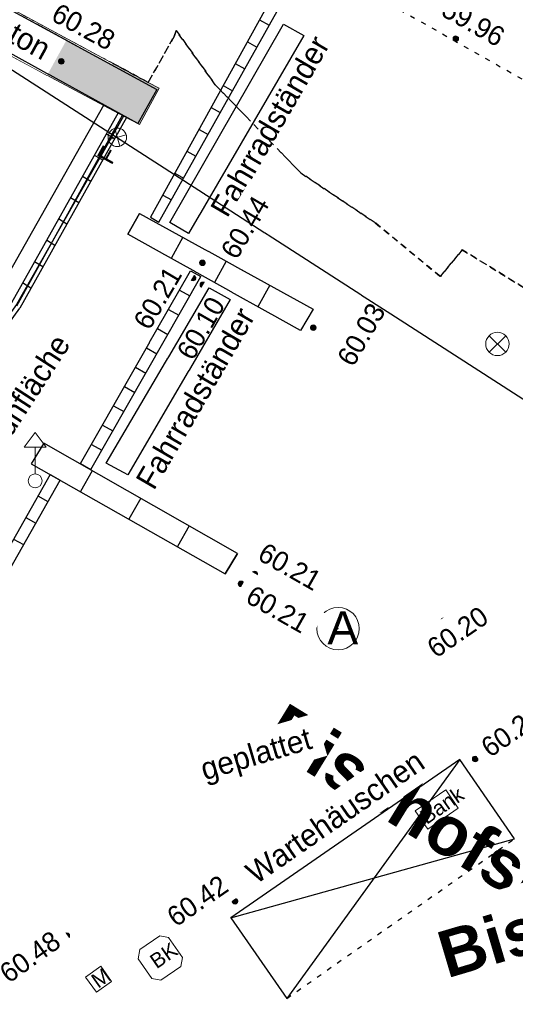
# Model space of a CAD drawing. Header units: millimetres. Extents: x 32365810 to 32368499, y 5620272 to 5622478.
# Tile 77 of 249: x 32366604 to 32366614, y 5620689 to 5620709. Entities that reach past the tile are written whole.
import ezdxf

# ---------------------------------------------------------------- set-up
doc = ezdxf.new("R2010")
doc.units = ezdxf.units.MM
for name, pattern in [('1000.100', [0]), ('1000.104', [0.225, 0.075, -0.15]), ('1000.300', [0]), ('1600.1330', [0]), ('1600.2032', [0.25, 0.125, 0, 0, -0.125]), ('1600.25101', [0]), ('1600.2512', [0.25, 0.125, 0, 0, -0.125])]:
    doc.linetypes.add(name, pattern=pattern)
doc.layers.get('0').update_dxf_attribs({"color": 1, "linetype": 'CONTINUOUS'})
for name, color, linetype in [('_K_Gebäude', 251, 'CONTINUOUS'), ('_K_Lagebezeichnungen', 251, 'CONTINUOUS'), ('_K_Siedlungsflächen - Bauwerke u. Einrichtungen', 251, 'CONTINUOUS')]:
    doc.layers.add(name, color=color, linetype=linetype)
for name, color, linetype, transparency in [('Beschriftung Topographie', 7, 'CONTINUOUS', 0.75), ('Gebäude', 31, 'CONTINUOUS', 0.75), ('Höhen_ gemessen (NHN)', 7, 'CONTINUOUS', 0.75), ('Lagebezeichnungen', 12, 'CONTINUOUS', 0.75), ('Leitungen Kanalbestand (AMT 66)', 7, 'CONTINUOUS', 0.75), ('Siedlungsflächen - Bauwerke u. Einrichtungen', 51, 'CONTINUOUS', 0.75), ('Symbole Topographie', 7, 'CONTINUOUS', 0.75), ('Topographie_ örtl. Aufnahme', 7, 'CONTINUOUS', 0.75)]:
    doc.layers.add(name, color=color, linetype=linetype, transparency=transparency)
doc.styles.add('Arial', font='arial.ttf')
doc.styles.add('Beschriftung Topographie_ blau', font='GOTHIC.TTF')
doc.styles.add('Höhe NHN_ gemessen_ blau', font='GOTHIC.TTF')
doc.styles.add('Name - Bauwerken u. Einrichtungen - F 10', font='arialbd.ttf')

# ---------------------------------------------------------------- blocks, each defined once
blk = doc.blocks.new('O3469')
at = {"layer": 'Siedlungsflächen - Bauwerke u. Einrichtungen', "color": 253, "linetype": '1600.1330', "lineweight": 18, "true_color": 0x999999}
for p, q in [((32366103.339, 5622067.5), (32366102.935, 5622066.743)), ((32366103.503, 5622067.412), (32366103.339, 5622067.5)), ((32366106.862, 5622065.607), (32366103.503, 5622067.412)), ((32366102.935, 5622066.743), (32366103.174, 5622066.617)), ((32366103.174, 5622066.617), (32366106.36, 5622064.922)), ((32366106.687, 5622064.749), (32366107.081, 5622065.49)), ((32366107.081, 5622065.49), (32366106.862, 5622065.607)), ((32366106.36, 5622064.922), (32366106.687, 5622064.749))]:
    blk.add_line(p, q, dxfattribs=at)
blk = doc.blocks.new('Senkrechter Strich')
at = {"color": 0, "lineweight": -2}
blk.add_line((0, 0.5), (0, -0.5), dxfattribs=at)
blk = doc.blocks.new('Blumenkübel')
at = {"color": 0, "lineweight": -2}
for p, q in [((-0.5, 0.325), (-0.325, 0.5)), ((-0.5, -0.33), (-0.5, 0.325)), ((-0.325, 0.5), (0.33, 0.5)), ((0.33, 0.5), (0.5, 0.33)), ((0.5, 0.33), (0.5, -0.33)), ((-0.5, -0.33), (-0.33, -0.5)), ((0.33, -0.5), (-0.33, -0.5)), ((0.33, -0.5), (0.5, -0.33))]:
    blk.add_line(p, q, dxfattribs=at)
at = {"color": 0, "lineweight": -2, "insert": (-0.255, -0.195), "char_height": 0.4, "attachment_point": 7, "line_spacing_factor": 0.69, "style": 'Arial'}
blk.add_mtext('BK', dxfattribs=at)
blk = doc.blocks.new('S1000.320')
at = {"color": 0, "lineweight": -2}
blk.add_circle((0, 0), 0.46, dxfattribs=at)
blk.add_point((0, 0), dxfattribs=at)
at = {"color": 0, "lineweight": -2, "insert": (-0.23085, -0.337233), "char_height": 0.715, "attachment_point": 7, "line_spacing_factor": 0.69, "style": 'Arial'}
blk.add_mtext('A', dxfattribs=at)
blk = doc.blocks.new('Bank')
at = {"color": 0, "lineweight": -2}
for p, q in [((-0.5, 0.3), (0.5, 0.3)), ((-0.5, -0.3), (-0.5, 0.3)), ((0.5, 0.3), (0.5, -0.3)), ((0.5, -0.3), (-0.5, -0.3))]:
    blk.add_line(p, q, dxfattribs=at)
at = {"color": 0, "lineweight": -2, "insert": (-0.46, -0.195), "char_height": 0.4, "attachment_point": 7, "line_spacing_factor": 0.69, "style": 'Arial'}
blk.add_mtext('Bank', dxfattribs=at)
blk = doc.blocks.new('Mülleimer')
at = {"color": 0, "lineweight": -2}
for p, q in [((-0.25, 0.25), (0.25, 0.25)), ((-0.25, -0.25), (-0.25, 0.25)), ((0.25, 0.25), (0.25, -0.25)), ((0.25, -0.25), (-0.25, -0.25))]:
    blk.add_line(p, q, dxfattribs=at)
at = {"color": 0, "lineweight": -2, "insert": (-0.16, -0.205), "char_height": 0.4, "attachment_point": 7, "line_spacing_factor": 0.69, "style": 'Arial'}
blk.add_mtext('M', dxfattribs=at)
blk = doc.blocks.new('S1000.460', base_point=(0, -0.375))
at = {"color": 0, "lineweight": -2}
for p, q in [((-0.2, 0.23), (0, 0.5)), ((0, 0.5), (0.2, 0.23)), ((0.2, 0.23), (-0.2, 0.23)), ((0, -0.25), (0, 0.23))]:
    blk.add_line(p, q, dxfattribs=at)
blk.add_circle((0, -0.375), 0.125, dxfattribs=at)
blk = doc.blocks.new('S1000.364', base_point=(0.25, 0))
at = {"color": 0, "lineweight": -2}
for p, q in [((0.075, 0.175), (0.425, -0.175)), ((0.425, 0.175), (0.075, -0.175))]:
    blk.add_line(p, q, dxfattribs=at)
blk.add_circle((0.25, 0), 0.25, dxfattribs=at)
at = {"color": 0, "lineweight": -2, "insert": (-0.5, -0.235), "char_height": 0.47, "attachment_point": 7, "line_spacing_factor": 0.69, "style": 'Arial'}
blk.add_mtext('F', dxfattribs=at)
blk = doc.blocks.new('S1000.345')
at = {"color": 0, "lineweight": -2}
for p, q in [((-0.353554, 0.353554), (0.353554, -0.353554)), ((-0.353554, -0.353554), (0.353554, 0.353554))]:
    blk.add_line(p, q, dxfattribs=at)
blk.add_circle((0, 0), 0.5, dxfattribs=at)
blk = doc.blocks.new('S1000.15')
at = {"color": 0, "lineweight": -2}
for p, q in [((-0.5, 0.05), (-0.485, 0.1)), ((0.495, 0.05), (-0.5, 0.05)), ((-0.5, -0.05), (-0.5, 0)), ((-0.5, 0), (0.5, 0)), ((-0.485, 0.1), (0.49, 0.1)), ((-0.475, 0.15), (-0.455, 0.2)), ((0.475, 0.15), (-0.475, 0.15)), ((-0.455, 0.2), (0.455, 0.2)), ((-0.43, 0.25), (-0.4, 0.3)), ((0.43, 0.25), (-0.43, 0.25)), ((-0.4, 0.3), (0.395, 0.3)), ((-0.355, 0.35), (-0.295, 0.4)), ((0.36, 0.35), (-0.355, 0.35)), ((-0.295, 0.4), (0.3, 0.4)), ((0.22, 0.45), (-0.215, 0.45)), ((0.3, 0.4), (0.22, 0.45)), ((0.395, 0.3), (0.36, 0.35)), ((0.455, 0.2), (0.43, 0.25)), ((0.49, 0.1), (0.475, 0.15)), ((0.5, 0), (0.495, 0.05)), ((0.495, -0.05), (-0.5, -0.05)), ((-0.475, -0.15), (-0.49, -0.1)), ((-0.49, -0.1), (0.485, -0.1)), ((0.475, -0.15), (-0.475, -0.15)), ((-0.43, -0.25), (-0.455, -0.2)), ((-0.455, -0.2), (0.46, -0.2)), ((0.425, -0.25), (-0.43, -0.25)), ((-0.355, -0.35), (-0.4, -0.3)), ((-0.4, -0.3), (0.395, -0.3)), ((0.345, -0.35), (-0.355, -0.35)), ((-0.205, -0.45), (-0.29, -0.4)), ((-0.29, -0.4), (0.285, -0.4)), ((0.2, -0.45), (-0.205, -0.45)), ((0.285, -0.4), (0.345, -0.35)), ((0.395, -0.3), (0.425, -0.25)), ((0.46, -0.2), (0.475, -0.15)), ((0.485, -0.1), (0.495, -0.05))]:
    blk.add_line(p, q, dxfattribs=at)
blk.add_circle((0, 0), 0.5, dxfattribs=at)
blk = doc.blocks.new('O3500')
at = {"layer": 'Siedlungsflächen - Bauwerke u. Einrichtungen', "color": 7, "linetype": '1600.25101', "lineweight": 18}
blk.add_line((32366106.36, 5622064.922), (32366104.189, 5622061.097), dxfattribs=at)
at = {"layer": 'Siedlungsflächen - Bauwerke u. Einrichtungen', "color": 7, "lineweight": 18, "xscale": 0.55, "yscale": 0.55, "zscale": 0.55, "rotation": 240.421549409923}
blk.add_blockref('Senkrechter Strich', (32366106.099096, 5622065.070084), dxfattribs=at)
blk = doc.blocks.new('*X1009')
at = {"color": 142, "linetype": '1000.100', "lineweight": 25, "true_color": 0x0087cd}
for p, q in [((32366109.122082, 5622066.876719), (32366109.319438, 5622066.767712)), ((32366108.876404, 5622066.431927), (32366109.070955, 5622066.324469)), ((32366108.630726, 5622065.987134), (32366108.822471, 5622065.881225)), ((32366108.385047, 5622065.542341), (32366108.573988, 5622065.437982)), ((32366108.13937, 5622065.097548), (32366108.325504, 5622064.994739)), ((32366107.893692, 5622064.652755), (32366108.07702, 5622064.551495)), ((32366107.648014, 5622064.207963), (32366107.828538, 5622064.108252)), ((32366107.402336, 5622063.76317), (32366107.580054, 5622063.665009)), ((32366107.156658, 5622063.318377), (32366107.331571, 5622063.221766)), ((32366106.91098, 5622062.873584), (32366107.077109, 5622062.767858))]:
    blk.add_line(p, q, dxfattribs=at)
blk = doc.blocks.new('*X1010')
at = {"color": 142, "linetype": '1000.100', "lineweight": 25, "true_color": 0x0087cd}
for p, q in [((32366106.181145, 5622064.461684), (32366106.007855, 5622064.560949)), ((32366105.93812, 5622064.0287), (32366105.765643, 5622064.129241)), ((32366105.694977, 5622063.595504), (32366105.523849, 5622063.698279)), ((32366105.451888, 5622063.162402), (32366105.28083, 5622063.265135)), ((32366105.208387, 5622062.728569), (32366105.038945, 5622062.834012)), ((32366104.965154, 5622062.295212), (32366104.795783, 5622062.400611)), ((32366104.721921, 5622061.861856), (32366104.552622, 5622061.967211)), ((32366104.477546, 5622061.426464), (32366104.310125, 5622061.534998))]:
    blk.add_line(p, q, dxfattribs=at)
blk = doc.blocks.new('*X1012')
at = {"color": 142, "linetype": '1000.100', "lineweight": 25, "true_color": 0x0087cd}
for p, q in [((32366107.720266, 5622061.782719), (32366107.928655, 5622061.664038)), ((32366107.497053, 5622061.391149), (32366107.705394, 5622061.272386)), ((32366107.273839, 5622060.99958), (32366107.48218, 5622060.880816)), ((32366107.050625, 5622060.60801), (32366107.258967, 5622060.489246)), ((32366106.827412, 5622060.216441), (32366107.035753, 5622060.097677)), ((32366106.604197, 5622059.824871), (32366106.812539, 5622059.706107)), ((32366106.380983, 5622059.433301), (32366106.589325, 5622059.314538)), ((32366106.15777, 5622059.041732), (32366106.366111, 5622058.922968)), ((32366105.934556, 5622058.650162), (32366106.142897, 5622058.531398)), ((32366105.711342, 5622058.258593), (32366105.919684, 5622058.139829)), ((32366105.488129, 5622057.867023), (32366105.696517, 5622057.748342))]:
    blk.add_line(p, q, dxfattribs=at)
blk = doc.blocks.new('*X1013')
at = {"color": 142, "linetype": '1000.100', "lineweight": 25, "true_color": 0x0087cd}
for p, q in [((32366104.868328, 5622057.649232), (32366105.074618, 5622057.532449)), ((32366104.620947, 5622057.211719), (32366104.825674, 5622057.095961)), ((32366104.373566, 5622056.774206), (32366104.576669, 5622056.659367)), ((32366104.126184, 5622056.336694), (32366104.327663, 5622056.222773)), ((32366103.878802, 5622055.899181), (32366104.078657, 5622055.786178)), ((32366103.631421, 5622055.461668), (32366103.829652, 5622055.349584)), ((32366103.384039, 5622055.024156), (32366103.580647, 5622054.912989)), ((32366103.136659, 5622054.586642), (32366103.331641, 5622054.476395)), ((32366102.889277, 5622054.149129), (32366103.082635, 5622054.0398)), ((32366102.641896, 5622053.711617), (32366102.83363, 5622053.603206)), ((32366102.394514, 5622053.274104), (32366102.584625, 5622053.166612)), ((32366102.147133, 5622052.836592), (32366102.335619, 5622052.730017)), ((32366101.899751, 5622052.399079), (32366102.086613, 5622052.293422)), ((32366101.65237, 5622051.961566), (32366101.837608, 5622051.856828)), ((32366101.404989, 5622051.524054), (32366101.588603, 5622051.420234)), ((32366101.157607, 5622051.086541), (32366101.339597, 5622050.983639)), ((32366100.910226, 5622050.649027), (32366101.080503, 5622050.529355))]:
    blk.add_line(p, q, dxfattribs=at)
blk = doc.blocks.new('*X1014')
at = {"color": 142, "linetype": '1000.100', "lineweight": 25, "true_color": 0x0087cd}
for p, q in [((32366106.684118, 5622062.948053), (32366106.44949, 5622062.527178)), ((32366107.565909, 5622062.462399), (32366107.330503, 5622062.034984)), ((32366108.447699, 5622061.976745), (32366108.209356, 5622061.543997)), ((32366109.329488, 5622061.491092), (32366109.088209, 5622061.05301)), ((32366110.211278, 5622061.005438), (32366109.956399, 5622060.56798))]:
    blk.add_line(p, q, dxfattribs=at)
blk = doc.blocks.new('*X1017')
at = {"color": 142, "linetype": '1000.100', "lineweight": 25, "true_color": 0x0087cd}
for p, q in [((32366104.742839, 5622058.283051), (32366104.4859, 5622057.866345)), ((32366105.726437, 5622057.723922), (32366105.485212, 5622057.299572)), ((32366106.710036, 5622057.164794), (32366106.469355, 5622056.741401)), ((32366107.693633, 5622056.605665), (32366107.453498, 5622056.183231)), ((32366108.677232, 5622056.046536), (32366108.425101, 5622055.632173))]:
    blk.add_line(p, q, dxfattribs=at)

msp = doc.modelspace()

# ---------------------------------------------------------------- hatches: boundary and pattern name
at = {"layer": '_K_Siedlungsflächen - Bauwerke u. Einrichtungen'}
msp.add_hatch(color=256, dxfattribs=at).paths.add_polyline_path([(32366606.512, 5620707.003), (32366606.185, 5620707.176), (32366602.999, 5620708.871), (32366602.76, 5620708.997), (32366603.164, 5620709.754), (32366603.328, 5620709.666), (32366606.687, 5620707.861), (32366606.906, 5620707.744)], flags=0)
at = {"layer": 'Siedlungsflächen - Bauwerke u. Einrichtungen', "true_color": 0xffffff}
msp.add_hatch(color=7, dxfattribs=at).paths.add_polyline_path([(32366606.512, 5620707.003), (32366606.185, 5620707.176), (32366602.999, 5620708.871), (32366602.76, 5620708.997), (32366603.164, 5620709.754), (32366603.328, 5620709.666), (32366606.687, 5620707.861), (32366606.906, 5620707.744)], flags=0)

# ---------------------------------------------------------------- linework, layer by layer
at = {"layer": '_K_Gebäude', "linetype": '1600.2032', "lineweight": -2}
for points in [[(32366634.621, 5620691.218), (32366613.067, 5620704.462), (32366612.622, 5620703.921), (32366611.299, 5620705.009), (32366609.787, 5620706.022), (32366608.05, 5620707.811), (32366607.256, 5620708.912), (32366607.212, 5620708.793), (32366606.687, 5620707.861), (32366603.328, 5620709.666), (32366603.531, 5620710.03), (32366603.957, 5620711.175), (32366603.265, 5620711.308), (32366603.636, 5620713.213), (32366603.702, 5620717.933), (32366603.624, 5620718.675), (32366603.316, 5620721.954), (32366601.843, 5620719.899), (32366601.676, 5620720.065), (32366578.592, 5620736.47), (32366575.161, 5620738.915), (32366573.19, 5620740.32), (32366541.574, 5620762.86)], [(32366541.574, 5620762.86), (32366573.19, 5620740.32), (32366575.161, 5620738.915), (32366578.592, 5620736.47), (32366601.676, 5620720.065), (32366601.843, 5620719.899), (32366603.316, 5620721.954), (32366603.624, 5620718.675), (32366603.702, 5620717.933), (32366603.636, 5620713.213), (32366603.265, 5620711.308), (32366603.957, 5620711.175), (32366603.531, 5620710.03), (32366603.328, 5620709.666), (32366606.687, 5620707.861), (32366607.212, 5620708.793), (32366607.256, 5620708.912), (32366608.05, 5620707.811), (32366609.787, 5620706.022), (32366611.299, 5620705.009), (32366612.622, 5620703.921), (32366613.067, 5620704.462), (32366634.621, 5620691.218)]]:
    msp.add_lwpolyline(points, dxfattribs=at)
at = {"layer": '_K_Siedlungsflächen - Bauwerke u. Einrichtungen', "linetype": '1600.25101'}
msp.add_lwpolyline([(32366606.185, 5620707.176), (32366604.014, 5620703.351), (32366595.025, 5620690.778), (32366594.416, 5620689.839), (32366593.874, 5620688.856), (32366591.804, 5620683.704), (32366589.585, 5620677.937)], dxfattribs=at)
at = {"layer": 'Gebäude', "color": 7, "linetype": '1600.2512', "lineweight": 18}
for p, q in [((32366607.212, 5620708.793), (32366607.256, 5620708.912)), ((32366606.687, 5620707.861), (32366607.212, 5620708.793)), ((32366611.299, 5620705.009), (32366612.622, 5620703.921)), ((32366612.622, 5620703.921), (32366613.067, 5620704.462))]:
    msp.add_line(p, q, dxfattribs=at)
at = {"layer": 'Gebäude', "color": 7, "linetype": '1600.2032', "lineweight": 18}
for p, q in [((32366607.212, 5620708.793), (32366607.256, 5620708.912)), ((32366606.687, 5620707.861), (32366607.212, 5620708.793)), ((32366611.299, 5620705.009), (32366612.622, 5620703.921)), ((32366612.622, 5620703.921), (32366613.067, 5620704.462))]:
    msp.add_line(p, q, dxfattribs=at)
at = {"layer": 'Topographie_ örtl. Aufnahme', "color": 142, "linetype": '1000.100', "lineweight": 25, "true_color": 0x0087cd}
for p, q in [((32366606.86, 5620707.716, 60.141), (32366606.476, 5620707.025, 60.111)), ((32366605.787, 5620707.405), (32366603.61, 5620703.565)), ((32366606.075, 5620707.246, 59.295), (32366603.909, 5620703.385, 59.39)), ((32366606.275, 5620704.781, 60.096), (32366606.509, 5620705.202, 60.09)), ((32366607.503, 5620704.791, 60.049), (32366607.126, 5620705.015, 60.054)), ((32366610.037, 5620703.259, 60.044), (32366609.782, 5620702.822, 60.051)), ((32366604.693, 5620699.903), (32366600.735, 5620692.903)), ((32366600.906, 5620692.783, 60.438), (32366604.9, 5620699.786, 60.263)), ((32366608.251, 5620697.886, 60.226), (32366608.503, 5620698.3, 60.197)), ((32366608.367, 5620690.902, 60.418), (32366609.504, 5620689.266, 60.462))]:
    msp.add_line(p, q, dxfattribs=at)

# ---------------------------------------------------------------- block references
at = {"layer": '_K_Siedlungsflächen - Bauwerke u. Einrichtungen'}
msp.add_blockref('O3469', (499.825, -1357.746), dxfattribs=at)
at = {"layer": '_K_Siedlungsflächen - Bauwerke u. Einrichtungen', "color": 7, "lineweight": 18, "xscale": 0.55, "yscale": 0.55, "zscale": 0.55, "rotation": 240.421548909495}
msp.add_blockref('Senkrechter Strich', (32366605.925, 5620707.324), dxfattribs=at)
at = {"layer": 'Höhen_ gemessen (NHN)', "color": 7, "lineweight": 18, "xscale": 0.1125, "yscale": 0.1125, "zscale": 0.1125}
for p in [(32366612.936, 5620708.748, 59.965), (32366604.92, 5620708.287, 60.282), (32366607.788, 5620704.198, 60.443), (32366607.599, 5620703.888, 60.206), (32366607.796, 5620703.752, 60.105), (32366610.04, 5620702.881, 60.032), (32366608.851, 5620697.883, 60.211), (32366608.573, 5620697.682, 60.214), (32366612.693, 5620696.932, 60.2), (32366613.329, 5620694.127, 60.286), (32366608.45, 5620691.238, 60.422), (32366605.034, 5620690.538, 60.475)]:
    msp.add_blockref('S1000.15', p, dxfattribs=at)
at = {"layer": 'Leitungen Kanalbestand (AMT 66)', "color": 7, "lineweight": 18, "xscale": 0.475, "yscale": 0.475, "zscale": 0.475}
msp.add_blockref('S1000.345', (32366613.781, 5620702.551, 60.013), dxfattribs=at)
at = {"layer": 'Symbole Topographie', "color": 7, "lineweight": 18, "xscale": 0.7525, "yscale": 0.7525, "zscale": 0.7525}
for name, p, rotation in [('S1000.364', (32366606.058, 5620706.746, 60.052), 60.96284660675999), ('Bank', (32366612.549, 5620693.102, 60.354), 34.57910308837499), ('Blumenkübel', (32366606.931, 5620690.085), 34.61769024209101), ('Mülleimer', (32366605.678, 5620689.655, 60.431), 35.471593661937)]:
    msp.add_blockref(name, p, dxfattribs=dict(at, rotation=rotation))
at = {"layer": 'Symbole Topographie', "color": 7, "lineweight": 18}
for name, p, xscale, yscale, zscale in [('S1000.460', (32366604.389, 5620699.772, 60.342), 1.125, 1.125, 1.125), ('S1000.320', (32366610.544, 5620696.772, 60.228), 0.9375, 0.9375, 0.9375)]:
    msp.add_blockref(name, p, dxfattribs=dict(at, xscale=xscale, yscale=yscale, zscale=zscale))
at = {"layer": 'Topographie_ örtl. Aufnahme', "color": 7, "true_color": 0xffffff}
msp.add_blockref('*X1013', (499.825, -1357.746), dxfattribs=at)

# ---------------------------------------------------------------- texts
at = {"layer": '_K_Lagebezeichnungen', "style": 'Name - Bauwerken u. Einrichtungen - F 10'}
msp.add_text('Bischofsplatz', height=1, rotation=328.4311, dxfattribs=at).set_placement((32366608.963, 5620694.444))

# ---------------------------------------------------------------- next in the draw order: texts
at = {"layer": 'Beschriftung Topographie', "color": 142, "lineweight": 25, "true_color": 0x0087cd, "char_height": 0.45, "attachment_point": 8, "line_spacing_factor": 0.69, "style": 'Beschriftung Topographie_ blau', "bg_fill": 2}
for s, insert, rotation in [('Beton', (32366603.847, 5620708.673), 331.1452), ('Fahrradständer', (32366609.359, 5620706.852), 59.7255), ('Fahrradständer', (32366607.844, 5620701.335), 59.7371), ('Grünfläche', (32366604.331, 5620701.31), 57.0941), ('Wartehäuschen', (32366610.614, 5620692.762), 34.6177)]:
    msp.add_mtext(s, dxfattribs=dict(at, insert=insert, rotation=rotation))
at = {"layer": 'Höhen_ gemessen (NHN)', "color": 142, "lineweight": 25, "true_color": 0x0087cd, "char_height": 0.4, "line_spacing_factor": 0.69, "style": 'Höhe NHN_ gemessen_ blau', "bg_fill": 2}
for s, insert, attachment_point, rotation in [('59.96', (32366613.193, 5620708.895, 59.965), 8, 330.4736), ('60.03', (32366610.68, 5620702.164), 4, 59.8194), ('60.21', (32366608.88, 5620698.183, 60.211), 7, 330.4398), ('60.20', (32366612.858, 5620696.869, 60.2), 2, 34.6177), ('60.29', (32366613.519, 5620694.305, 60.286), 4, 34.6177), ('60.42', (32366608.355, 5620691.459), 9, 34.6177), ('60.48', (32366604.83, 5620690.497), 6, 35.4716)]:
    msp.add_mtext(s, dxfattribs=dict(at, insert=insert, attachment_point=attachment_point, rotation=rotation))
at = {"layer": 'Lagebezeichnungen', "color": 7, "lineweight": 18, "insert": (32366612.839, 5620689.396), "char_height": 0.95, "attachment_point": 7, "rotation": 16.5125, "line_spacing_factor": 0.69, "style": 'Name - Bauwerken u. Einrichtungen - F 10', "bg_fill": 2}
msp.add_mtext('Bischofsplatz', dxfattribs=at)

# ---------------------------------------------------------------- next in the draw order: linework, layer by layer
at = {"layer": 'Gebäude', "color": 7, "linetype": '1600.2512', "lineweight": 18}
for p, q in [((32366607.256, 5620708.912), (32366608.05, 5620707.811)), ((32366608.05, 5620707.811), (32366609.787, 5620706.022)), ((32366609.787, 5620706.022), (32366611.299, 5620705.009)), ((32366613.067, 5620704.462), (32366634.621, 5620691.218))]:
    msp.add_line(p, q, dxfattribs=at)
at = {"layer": 'Gebäude', "color": 7, "linetype": '1600.2032', "lineweight": 18}
for p, q in [((32366607.256, 5620708.912), (32366608.05, 5620707.811)), ((32366608.05, 5620707.811), (32366609.787, 5620706.022)), ((32366609.787, 5620706.022), (32366611.299, 5620705.009)), ((32366613.067, 5620704.462), (32366634.621, 5620691.218))]:
    msp.add_line(p, q, dxfattribs=at)
at = {"layer": 'Topographie_ örtl. Aufnahme', "color": 142, "linetype": '1000.100', "lineweight": 25, "true_color": 0x0087cd}
for p, q in [((32366609.435, 5620709.045, 60.004), (32366609.849, 5620708.81, 60.003)), ((32366604.015, 5620703.324, 59.912), (32366606.164, 5620707.196, 60.271)), ((32366596.922, 5620693.358), (32366604.077, 5620703.279)), ((32366604.568, 5620700.537, 60.298), (32366604.311, 5620700.12, 60.326)), ((32366608.503, 5620698.3, 60.197), (32366604.568, 5620700.537, 60.298)), ((32366604.311, 5620700.12, 60.326), (32366608.251, 5620697.886, 60.226)), ((32366606.276, 5620699.891, 60.162), (32366605.834, 5620700.133, 60.173)), ((32366614.13, 5620692.508, 60.317), (32366613.018, 5620694.113, 60.294)), ((32366608.367, 5620690.902, 60.418), (32366614.13, 5620692.508, 60.317))]:
    msp.add_line(p, q, dxfattribs=at)
at = {"layer": 'Topographie_ örtl. Aufnahme', "color": 142, "linetype": '1000.104', "lineweight": 25, "true_color": 0x0087cd}
msp.add_line((32366609.504, 5620689.266, 60.462), (32366614.13, 5620692.508, 60.317), dxfattribs=at)

# ---------------------------------------------------------------- next in the draw order: block references
at = {"layer": 'Siedlungsflächen - Bauwerke u. Einrichtungen', "color": 7, "true_color": 0xffffff}
msp.add_blockref('O3500', (499.825, -1357.746), dxfattribs=at)
at = {"layer": 'Topographie_ örtl. Aufnahme', "color": 7, "true_color": 0xffffff}
for name in ['*X1010', '*X1017']:
    msp.add_blockref(name, (499.825, -1357.746), dxfattribs=at)

# ---------------------------------------------------------------- next in the draw order: texts
at = {"layer": 'Beschriftung Topographie', "color": 142, "lineweight": 25, "true_color": 0x0087cd, "insert": (32366608.978, 5620693.887), "char_height": 0.45, "attachment_point": 8, "rotation": 16.5125, "line_spacing_factor": 0.69, "style": 'Beschriftung Topographie_ blau', "bg_fill": 2}
msp.add_mtext('geplattet', dxfattribs=at)
at = {"layer": 'Höhen_ gemessen (NHN)', "color": 142, "lineweight": 25, "true_color": 0x0087cd, "char_height": 0.4, "line_spacing_factor": 0.69, "style": 'Höhe NHN_ gemessen_ blau', "bg_fill": 2}
for s, insert, attachment_point, rotation in [('60.28', (32366605.276, 5620708.811), 8, 331.7481), ('60.44', (32366608.14, 5620704.443), 1, 59.5159), ('60.21', (32366607.394, 5620703.959), 9, 59.5266), ('60.21', (32366608.734, 5620697.494, 60.214), 4, 330.4398)]:
    msp.add_mtext(s, dxfattribs=dict(at, insert=insert, attachment_point=attachment_point, rotation=rotation))

# ---------------------------------------------------------------- next in the draw order: linework, layer by layer
at = {"layer": 'Gebäude', "color": 7, "linetype": '1600.2512', "lineweight": 18}
msp.add_line((32366603.328, 5620709.666), (32366606.687, 5620707.861), dxfattribs=at)
at = {"layer": 'Gebäude', "color": 7, "linetype": '1600.2032', "lineweight": 18}
msp.add_line((32366603.328, 5620709.666), (32366606.687, 5620707.861), dxfattribs=at)
at = {"layer": 'Topographie_ örtl. Aufnahme', "color": 142, "linetype": '1000.104', "lineweight": 25, "true_color": 0x0087cd}
msp.add_line((32366608.967, 5620710.939, 59.989), (32366622.13, 5620703.485, 59.881), dxfattribs=at)
at = {"layer": 'Topographie_ örtl. Aufnahme', "color": 142, "linetype": '1000.100', "lineweight": 25, "true_color": 0x0087cd}
for p, q in [((32366603.116, 5620709.753, 60.173), (32366606.86, 5620707.716, 60.141)), ((32366609.193, 5620709.575), (32366606.736, 5620705.127)), ((32366606.902, 5620705.022, 60.054), (32366609.495, 5620709.646, 60.001)), ((32366606.476, 5620707.025, 60.111), (32366602.755, 5620709.075, 60.229)), ((32366607.126, 5620705.015, 60.054), (32366609.435, 5620709.045, 60.004)), ((32366609.849, 5620708.81, 60.003), (32366607.503, 5620704.791, 60.049)), ((32366606.249, 5620707.148), (32366604.077, 5620703.279)), ((32366613.018, 5620694.113, 60.294), (32366608.367, 5620690.902, 60.418)), ((32366613.018, 5620694.113, 60.294), (32366609.504, 5620689.266, 60.462))]:
    msp.add_line(p, q, dxfattribs=at)

# ---------------------------------------------------------------- next in the draw order: block references
at = {"layer": 'Siedlungsflächen - Bauwerke u. Einrichtungen', "color": 7, "true_color": 0xffffff}
msp.add_blockref('O3469', (499.825, -1357.746), dxfattribs=at)
at = {"layer": 'Topographie_ örtl. Aufnahme', "color": 7, "true_color": 0xffffff}
msp.add_blockref('*X1009', (499.825, -1357.746), dxfattribs=at)

# ---------------------------------------------------------------- next in the draw order: texts
at = {"layer": 'Höhen_ gemessen (NHN)', "color": 142, "lineweight": 25, "true_color": 0x0087cd, "insert": (32366607.919, 5620703.551), "char_height": 0.4, "attachment_point": 3, "rotation": 59.8356, "line_spacing_factor": 0.69, "style": 'Höhe NHN_ gemessen_ blau', "bg_fill": 2}
msp.add_mtext('60.10', dxfattribs=at)

# ---------------------------------------------------------------- next in the draw order: linework, layer by layer
at = {"layer": 'Leitungen Kanalbestand (AMT 66)', "color": 200, "linetype": '1000.300', "lineweight": 25, "true_color": 0xd600ff}
msp.add_line((32366630.204, 5620691.19, 59.876), (32366602.329, 5620709.128), dxfattribs=at)
at = {"layer": 'Topographie_ örtl. Aufnahme', "color": 142, "linetype": '1000.100', "lineweight": 25, "true_color": 0x0087cd}
for p, q in [((32366606.509, 5620705.202, 60.09), (32366610.037, 5620703.259, 60.044)), ((32366609.782, 5620702.822, 60.051), (32366606.275, 5620704.781, 60.096)), ((32366605.313, 5620700.121), (32366607.545, 5620704.037)), ((32366605.522, 5620700.002, 60.19), (32366607.754, 5620703.918, 60.1)), ((32366605.834, 5620700.133, 60.173), (32366607.928, 5620703.692, 60.1)), ((32366607.928, 5620703.692, 60.1), (32366608.354, 5620703.454, 60.091)), ((32366608.354, 5620703.454, 60.091), (32366606.276, 5620699.891, 60.162))]:
    msp.add_line(p, q, dxfattribs=at)

# ---------------------------------------------------------------- next in the draw order: block references
at = {"layer": 'Topographie_ örtl. Aufnahme', "color": 7, "true_color": 0xffffff}
for name in ['*X1014', '*X1012']:
    msp.add_blockref(name, (499.825, -1357.746), dxfattribs=at)

doc.saveas('drawing.dxf')
